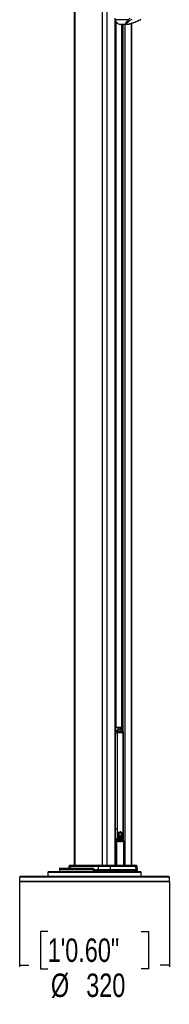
# Model space of a CAD drawing. Header units: millimetres. Extents: x 59675 to 443956, y 27057 to 412240.
# Tile 25 of 67: x 286521 to 302521, y 27057 to 132070. Entities that reach past the tile are written whole.
import ezdxf

# ---------------------------------------------------------------- set-up
doc = ezdxf.new("R2010")
doc.units = ezdxf.units.MM
doc.header["$LTSCALE"] = 50
doc.layers.add('COMPONENT_GEOMETRY', color=7, linetype='Continuous')
doc.styles.add('SLDTEXTSTYLE0', font='TXT', dxfattribs={"width": 0.75})
doc.dimstyles.new('SLDDIMSTYLE3', dxfattribs={"dimtxt": 2500, "dimasz": 165.1, "dimexe": 0, "dimexo": 0.0625, "dimgap": 625, "dimtad": 0, "dimtih": 1, "dimtoh": 1, "dimdec": 1, "dimrnd": 1e-09, "dimzin": 12, "dimdsep": 46, "dimtxsty": 'SLDTEXTSTYLE0', "dimsah": 1, "dimcen": 0.09, "dimadec": 0, "dimazin": 3, "dimtfac": 1, "dimtdec": 1, "dimtofl": 0, "dimtmove": 0, "dimatfit": 3, "dimfxl": 1, "dimfrac": 2, "dimtolj": 1, "dimtzin": 12, "dimarcsym": 0})

# ---------------------------------------------------------------- blocks, each defined once
blk = doc.blocks.new('_D_6')
at = {"layer": 'COMPONENT_GEOMETRY', "color": 7}
for p, q in [((286521, 40121), (286521, 31066)), ((302521, 40121), (302521, 31066)), ((289519, 34825), (288757, 34825)), ((288757, 34825), (288757, 30856)), ((299523, 34825), (300284, 34825)), ((300284, 34825), (300284, 30856)), ((286521, 31224), (287518, 31224)), ((288757, 30856), (289519, 30856)), ((300284, 30856), (299523, 30856)), ((302521, 31224), (301523, 31224))]:
    blk.add_line(p, q, dxfattribs=at)
for points in [[(286521, 31224), (286686, 31199), (286686, 31250)], [(302521, 31224), (302356, 31250), (302356, 31199)]]:
    blk.add_solid(points, dxfattribs=at)
at = {"layer": 'COMPONENT_GEOMETRY', "color": 7, "char_height": 2500, "attachment_point": 1, "style": 'SLDTEXTSTYLE0'}
for s, insert in [('1\'0.60"', (289519, 34079)), ('%%c', (289865, 30338)), ('320', (293635, 30338))]:
    blk.add_mtext(s, dxfattribs=dict(at, insert=insert))

msp = doc.modelspace()

# ---------------------------------------------------------------- linework, layer by layer
at = {"color": 7, "linetype": 'Continuous', "lineweight": 25}
for p, q in [((292355.38, 185584.55), (292355.38, 41884.54)), ((298145.09, 132060.02), (296727.34, 132060.02)), ((296765.62, 41884.54), (296765.62, 131971.88)), ((296765.62, 131817.47), (296859.17, 131821.03)), ((296934.32, 131737.84), (296934.32, 131692.84)), ((296987.36, 131692.84), (296934.32, 131692.84)), ((297234.84, 131586.17), (298024.15, 131586.17)), ((297394.3, 131586.17), (297394.3, 56305.25)), ((298501.79, 132080.26), (298310.5, 131967.04)), ((298500.62, 41884.54), (298500.62, 131688.8)), ((299197.36, 131967.04), (299438.12, 132080.26)), ((296765.62, 56609.55), (296798.74, 56609.55)), ((296769.33, 56011.56), (296941.98, 56011.56)), ((296769.33, 45784.77), (296769.33, 56011.56)), ((297428.26, 56280.26), (296791.87, 56280.26)), ((296798.74, 56609.55), (296798.74, 56609.55)), ((297394.3, 56586.91), (296801.01, 56609.47)), ((296861.27, 56579.19), (296823.64, 56595.2)), ((297428.26, 56280.26), (296834.32, 56585.49)), ((296887.52, 56565.7), (296861.27, 56579.19)), ((296909.16, 56572.05), (296875.16, 56572.05)), ((296941.98, 56011.56), (296941.98, 45784.77)), ((297455.21, 56273.95), (296974.37, 56521.07)), ((297369.04, 56555.44), (297334.15, 56555.44)), ((297586.43, 45784.77), (297586.43, 56011.56)), ((297619.11, 45784.77), (297619.11, 56011.56)), ((296769.33, 45784.77), (296941.98, 45784.77)), ((297126.71, 45122.88), (297044.21, 45168.41)), ((297044.21, 45168.41), (297044.21, 45168.41)), ((297180.45, 45363.01), (297176.92, 45363.01)), ((297183.99, 45363.01), (297180.45, 45363.01)), ((297187.03, 45363.01), (297257.28, 45391.95)), ((297206.89, 45415.72), (297210.43, 45415.72)), ((297234.37, 45391.24), (297237.91, 45391.24)), ((297246, 45345.37), (297249.5, 45345.37)), ((297256.18, 45345.55), (297251.32, 45345.55)), ((297253.76, 45391.95), (297257.28, 45391.95)), ((297283.26, 45435.09), (297279.73, 45435.09)), ((297303.08, 45437.21), (297283.26, 45435.09)), ((297286.8, 45435.09), (297283.26, 45435.09)), ((297306.61, 45437.21), (297286.8, 45435.09)), ((297360.54, 45377.35), (297357.57, 45377.35)), ((297366, 45356.01), (297368.86, 45356.01)), ((297393.61, 45320.17), (297396.03, 45320.17)), ((296847.22, 44527), (296765.62, 44533.14)), ((296876.87, 44477.14), (296810.69, 44477.14)), ((296874.03, 44565.79), (296862.37, 44553.29)), ((297026.91, 45011.97), (297027.22, 45072.47)), ((297148.86, 45065.18), (297026.91, 45011.97)), ((297027.47, 45011.97), (297026.91, 45011.97)), ((297027.22, 45072.47), (297137.54, 45089.03)), ((297027.77, 45072.47), (297027.22, 45072.47)), ((297029.03, 45092.32), (297039.24, 45149.9)), ((297137.54, 45089.03), (297029.03, 45092.32)), ((297029.51, 45092.32), (297029.03, 45092.32)), ((297029.03, 44987.21), (297148.86, 45065.18)), ((297041.58, 44920.48), (297029.03, 44987.21)), ((297029.51, 44987.21), (297029.03, 44987.21)), ((297030.81, 45072.46), (297031.24, 45072.46)), ((297031.24, 45072.46), (297034.77, 45072.46)), ((297039.24, 45149.9), (297126.71, 45122.88)), ((297039.4, 45149.9), (297039.24, 45149.9)), ((297162.15, 45046.23), (297041.58, 44920.48)), ((297041.67, 44920.48), (297041.58, 44920.48)), ((297048.65, 44896.85), (297162.15, 45046.23)), ((297077.68, 44830.05), (297048.65, 44896.85)), ((297090.04, 45087.51), (297093.58, 45087.51)), ((297139.48, 44750.41), (297091.66, 44806.92)), ((297093.58, 45087.51), (297097.12, 45087.51)), ((297097.12, 45087.51), (297100.65, 45087.51)), ((297124.63, 45122.88), (297126.71, 45122.88)), ((297135.25, 45089.03), (297137.54, 45089.03)), ((297146.37, 45065.18), (297148.86, 45065.18)), ((297147.53, 44484.55), (297183.17, 44484.55)), ((297159.45, 45046.23), (297162.15, 45046.23)), ((297222.78, 44701.6), (297159.62, 44733.87)), ((297171.95, 45029), (297174.83, 45029)), ((297190.5, 45014.49), (297193.61, 45014.49)), ((297215.87, 44701.6), (297212.34, 44701.6)), ((297214.41, 44999.33), (297217.75, 44999.33)), ((297219.41, 44701.6), (297215.87, 44701.6)), ((297246, 45011.03), (297249.54, 45011.03)), ((297246, 44999.33), (297249.5, 44999.33)), ((297322.48, 44700.36), (297249.5, 44695.57)), ((297286.8, 45006.58), (297290.31, 45006.58)), ((297319.13, 44700.36), (297322.48, 44700.36)), ((297321.92, 45042.76), (297334.15, 45037.56)), ((297328.99, 45042.76), (297332.26, 45042.76)), ((297418.82, 44761.51), (297347.64, 44709.52)), ((297409.78, 44761.51), (297413.32, 44761.51)), ((297416.85, 44761.51), (297418.82, 44761.51)), ((297490.01, 44884.21), (297440.19, 44787.27)), ((297482.89, 44884.21), (297486.43, 44884.21)), ((297489.96, 44884.21), (297490.01, 44884.21)), ((297498.55, 44924.41), (297495.01, 44924.41)), ((297507.13, 45082.54), (297496.45, 45109.85)), ((297515.22, 45046.23), (297501.74, 44924.41)), ((297502.08, 44924.41), (297501.74, 44924.41)), ((297510.66, 45082.54), (297507.13, 45082.54)), ((297508.96, 45046.23), (297512.5, 45046.23)), ((297514.2, 45082.54), (297513.45, 45082.54)), ((297658.15, 41884.54), (297658.15, 44477.14)), ((289620.91, 41209.55), (289520.91, 41109.55)), ((289520.91, 41109.55), (289520.91, 40709.55)), ((298056.44, 41109.55), (289520.91, 41109.55)), ((289620.91, 41209.55), (297985.73, 41209.55)), ((290775.34, 41536.29), (290770.91, 41409.55)), ((290770.91, 41409.55), (290777.05, 41233.67)), ((294410.1, 41409.55), (290770.91, 41409.55)), ((290825.3, 41584.55), (294366.83, 41584.55)), ((291289.6, 41598.61), (291289.6, 41584.55)), ((291291.77, 41597.05), (291291.77, 41584.55)), ((291414.47, 41597.05), (291414.47, 41584.55)), ((291513.71, 41584.55), (291513.71, 41598.61)), ((291669.36, 41584.55), (291669.36, 41598.61)), ((291727.83, 41597.05), (291727.83, 41584.55)), ((291767.66, 41761.25), (291761.49, 41584.55)), ((291857.32, 41869.9), (291782.28, 41794.86)), ((291892.68, 41884.54), (292042.5, 41884.54)), ((291939.2, 41761.25), (291934.1, 41584.55)), ((294921.51, 41761.25), (291939.2, 41761.25)), ((292013.29, 41869.9), (291951.28, 41794.86)), ((291951.28, 41794.86), (294931.98, 41794.86)), ((294985.7, 41869.9), (292013.29, 41869.9)), ((292042.5, 41884.54), (295011.02, 41884.54)), ((294912.72, 41259.55), (294405.12, 41259.55)), ((294410.1, 41409.55), (294412.09, 41536.29)), ((294912.72, 41409.55), (294410.1, 41409.55)), ((294921.51, 41761.25), (294912.72, 41409.55)), ((296195.18, 41409.55), (294912.72, 41409.55)), ((294912.72, 41259.55), (294912.72, 41409.55)), ((296195.18, 41259.55), (294912.72, 41259.55)), ((296188.23, 41761.25), (294921.51, 41761.25)), ((294931.98, 41794.86), (294985.7, 41869.9)), ((294931.98, 41794.86), (296179.95, 41794.86)), ((296137.43, 41869.9), (294985.7, 41869.9)), ((295011.02, 41884.54), (296117.4, 41884.54)), ((295220.3, 41233.67), (295390.93, 41259.55)), ((295589.11, 41234.55), (295589.11, 41259.55)), ((295654.92, 41234.55), (295654.92, 41259.55)), ((296117.4, 41884.54), (298811.52, 41884.54)), ((296179.95, 41794.86), (296137.43, 41869.9)), ((298840.65, 41869.9), (296137.43, 41869.9)), ((296179.95, 41794.86), (298902.49, 41794.86)), ((296188.23, 41761.25), (296195.18, 41409.55)), ((298914.54, 41761.25), (296188.23, 41761.25)), ((296195.18, 41259.55), (296195.18, 41409.55)), ((298924.66, 41409.55), (296195.18, 41409.55)), ((298924.66, 41259.55), (296195.18, 41259.55)), ((297655.83, 41209.55), (297655.83, 41259.55)), ((297985.73, 41209.55), (299420.91, 41209.55)), ((297998.82, 41256.29), (298002.74, 41253.56)), ((298054.61, 41215.81), (298053.53, 41216.82)), ((299520.91, 41109.55), (298056.44, 41109.55)), ((298068.17, 41209.93), (298171.31, 41209.93)), ((298264.77, 41233.67), (298265.67, 41259.55)), ((298811.52, 41884.54), (298963.32, 41884.54)), ((298902.49, 41794.86), (298840.65, 41869.9)), ((298914.54, 41761.25), (298924.66, 41409.55)), ((298924.66, 41259.55), (298924.66, 41409.55)), ((299100.62, 41409.55), (298924.66, 41409.55)), ((299100.62, 41259.55), (298924.66, 41259.55)), ((299073.73, 41794.86), (298998.68, 41869.9)), ((299100.62, 41409.55), (299088.34, 41761.25)), ((299100.62, 41259.55), (299100.62, 41409.55)), ((299520.91, 41109.55), (299420.91, 41209.55)), ((299520.91, 40709.55), (299520.91, 41109.55)), ((286595.91, 40709.55), (286520.91, 40634.55)), ((286520.91, 40634.55), (286520.91, 40184.55)), ((302520.91, 40634.55), (286520.91, 40634.55)), ((286520.91, 40184.55), (286595.91, 40109.55)), ((286520.91, 40184.55), (302520.91, 40184.55)), ((286595.91, 40709.55), (302445.91, 40709.55)), ((302445.91, 40109.55), (286595.91, 40109.55)), ((302520.91, 40634.55), (302445.91, 40709.55)), ((302445.91, 40109.55), (302520.91, 40184.55)), ((302520.91, 40184.55), (302520.91, 40634.55))]:
    msp.add_line(p, q, dxfattribs=at)
at = {"color": 8, "linetype": 'Continuous', "lineweight": 25}
for p, q in [((292424.85, 185584.55), (292424.85, 41884.54)), ((295342.28, 185584.55), (295342.28, 41884.54)), ((295855.26, 185584.55), (295855.26, 41884.54)), ((296731.03, 41884.54), (296731.03, 132050.46)), ((296836.16, 131852.21), (296765.62, 131849.66)), ((296765.62, 131817.52), (296859.13, 131821.08)), ((296812.94, 131819.27), (296812.94, 56609.02)), ((297404.95, 131586.17), (297404.95, 56299.78)), ((297599.49, 56112.3), (297599.49, 131586.17)), ((297753.83, 131586.17), (297753.83, 41884.54)), ((298430.24, 131666.71), (298430.24, 41884.54)), ((296804.01, 56598.4), (296765.62, 56604.45)), ((296834.32, 56585.49), (296765.62, 56585.49)), ((296765.62, 56293.75), (296791.87, 56280.26)), ((296769.33, 56011.56), (296765.62, 56037.54)), ((296799.47, 56600.36), (297351.83, 56580.43)), ((297394.3, 56586.9), (296800.52, 56609.48)), ((296801.01, 56609.47), (296800.52, 56609.48)), ((297334.15, 56555.44), (296939.35, 56569.69)), ((297334.15, 56336.17), (297334.15, 56555.44)), ((297351.83, 56580.43), (297394.3, 56580.43)), ((297369.04, 56555.44), (297369.04, 56318.24)), ((297394.3, 56555.44), (297369.04, 56555.44)), ((297586.43, 56011.56), (297619.11, 56011.56)), ((296765.62, 45840.52), (296769.33, 45784.77)), ((297619.11, 45784.77), (297586.43, 45784.77)), ((296810.69, 41884.54), (296810.69, 44477.14)), ((296876.87, 44477.14), (296876.87, 41884.54)), ((297544.81, 44498.89), (297595.81, 44523.47)), ((297599.49, 44528.08), (297599.49, 44690.15)), ((297645.37, 41884.54), (297645.37, 44477.14)), ((297645.37, 44477.14), (297658.15, 44477.14)), ((294412.09, 41536.29), (290775.34, 41536.29)), ((290777.05, 41233.67), (295220.3, 41233.67)), ((291939.2, 41761.25), (291767.66, 41761.25)), ((291782.28, 41794.86), (291951.28, 41794.86)), ((292013.29, 41869.9), (291857.32, 41869.9)), ((295381.7, 41234.55), (295589.11, 41234.55)), ((295589.11, 41234.55), (295654.92, 41234.55)), ((296088.92, 41209.55), (296088.92, 41259.55)), ((296230.34, 41259.55), (296230.34, 41209.55)), ((296404.26, 41209.55), (296404.26, 41259.55)), ((296470.22, 41259.55), (296470.22, 41209.55)), ((296815.43, 41209.55), (296815.43, 41259.55)), ((296879.43, 41259.55), (296879.43, 41209.55)), ((297643.04, 41209.55), (297643.04, 41259.55)), ((297655.83, 41234.55), (298030.36, 41234.55)), ((298198.86, 41233.67), (298264.77, 41233.67)), ((298998.68, 41869.9), (298840.65, 41869.9)), ((298902.49, 41794.86), (299073.73, 41794.86)), ((299088.34, 41761.25), (298914.54, 41761.25))]:
    msp.add_line(p, q, dxfattribs=at)
at = {"color": 7, "linetype": 'Continuous', "lineweight": 25, "flags": 128}
for points in [[(296686.84, 132248.67), (296688.96, 132224.05), (296691.94, 132199.6), (296695.77, 132175.4), (296700.45, 132151.49), (296705.96, 132127.95), (296712.29, 132104.81), (296719.42, 132082.15), (296727.34, 132060.02)], [(296727.34, 132060.02), (296750.89, 132003.18), (296777.31, 131948.92), (296806.46, 131897.54), (296838.2, 131849.31), (296872.35, 131804.5), (296908.72, 131763.34), (296947.13, 131726.05), (296987.36, 131692.84)], [(297037.14, 45168.41), (297046.94, 45161.86), (297049.05, 45160.49)], [(297040.68, 45168.41), (297050.47, 45161.86), (297060.35, 45155.55), (297070.3, 45149.48), (297080.32, 45143.66), (297090.42, 45138.09), (297100.58, 45132.76), (297110.8, 45127.69), (297121.09, 45122.88)], [(297040.68, 45168.41), (297050.47, 45161.86), (297060.35, 45155.55), (297070.3, 45149.48), (297080.32, 45143.66), (297090.42, 45138.09), (297100.58, 45132.76), (297110.8, 45127.69), (297121.09, 45122.88)], [(297044.21, 45168.41), (297054.01, 45161.86), (297063.88, 45155.55), (297073.83, 45149.48), (297083.86, 45143.66), (297093.95, 45138.09), (297104.11, 45132.76), (297114.34, 45127.69), (297124.63, 45122.88)], [(297172.25, 45047.55), (297158.48, 45065.83), (297137.47, 45111.96), (297128.15, 45165.22), (297131.53, 45219.88), (297147.23, 45270.05), (297173.58, 45310.33), (297207.73, 45336.37), (297246, 45345.37)], [(297353.26, 45313.78), (297374.83, 45288.2), (297395.77, 45261.61), (297416.08, 45234.03), (297435.71, 45205.5), (297454.65, 45176.05), (297472.88, 45145.72), (297490.38, 45114.54), (297507.13, 45082.54)], [(297356.8, 45313.78), (297378.36, 45288.2), (297399.31, 45261.61), (297419.61, 45234.03), (297439.24, 45205.5), (297458.19, 45176.05), (297476.42, 45145.72), (297493.92, 45114.54), (297510.66, 45082.54)], [(297356.8, 45313.78), (297378.36, 45288.2), (297399.31, 45261.61), (297419.61, 45234.03), (297439.24, 45205.5), (297458.19, 45176.05), (297476.42, 45145.72), (297493.92, 45114.54), (297510.66, 45082.54)], [(297360.33, 45313.78), (297381.9, 45288.2), (297402.85, 45261.61), (297423.15, 45234.03), (297442.78, 45205.5), (297461.72, 45176.05), (297479.95, 45145.72), (297497.45, 45114.54), (297514.2, 45082.54)], [(297460.81, 45189.96), (297452.35, 45206.95), (297436.89, 45236.39), (297420.75, 45265.09), (297403.96, 45293.03), (297386.53, 45320.17)], [(297510.66, 45082.54), (297498.06, 45114.58), (297484.72, 45146.01), (297470.65, 45176.82), (297455.88, 45206.95), (297440.42, 45236.39), (297424.29, 45265.09), (297407.5, 45293.03), (297390.07, 45320.17)], [(297514.2, 45082.54), (297501.59, 45114.58), (297488.25, 45146.01), (297474.19, 45176.82), (297459.42, 45206.95), (297443.96, 45236.39), (297427.83, 45265.09), (297411.03, 45293.03), (297393.61, 45320.17)], [(297032.25, 44491.72), (296987.27, 44475.19), (296973.6, 44470.8)], [(297034.6, 44920.48), (297050.45, 44933.95), (297066.01, 44948.09), (297081.26, 44962.88), (297096.18, 44978.32), (297110.77, 44994.39), (297125.01, 45011.08), (297138.88, 45028.36), (297152.38, 45046.23)], [(297038.14, 44920.48), (297053.99, 44933.95), (297069.54, 44948.09), (297084.79, 44962.88), (297099.72, 44978.32), (297114.3, 44994.39), (297128.54, 45011.08), (297142.42, 45028.36), (297155.92, 45046.23)], [(297122.08, 44996.36), (297114.38, 44984.99), (297100.71, 44965.91), (297086.56, 44947.53), (297071.95, 44929.88), (297056.91, 44912.98), (297041.45, 44896.85)], [(297041.67, 44920.48), (297057.52, 44933.95), (297073.08, 44948.09), (297088.33, 44962.88), (297103.25, 44978.32), (297117.84, 44994.39), (297132.08, 45011.08), (297145.95, 45028.36), (297159.45, 45046.23)], [(297144.75, 45026.82), (297143.77, 45025.18), (297131.1, 45004.76), (297117.92, 44984.99), (297104.24, 44965.91), (297090.09, 44947.53), (297075.49, 44929.88), (297060.44, 44912.98), (297044.98, 44896.85)], [(297144.75, 45026.82), (297143.77, 45025.18), (297131.1, 45004.76), (297117.92, 44984.99), (297104.24, 44965.91), (297090.09, 44947.53), (297075.49, 44929.88), (297060.44, 44912.98), (297044.98, 44896.85)], [(297159.45, 45046.23), (297147.31, 45025.18), (297134.63, 45004.76), (297121.45, 44984.99), (297107.78, 44965.91), (297093.63, 44947.53), (297079.02, 44929.88), (297063.98, 44912.98), (297048.52, 44896.85)], [(297069.66, 44830.05), (297084.2, 44852.14), (297098.05, 44875.11), (297111.16, 44898.94), (297123.51, 44923.55), (297135.08, 44948.91), (297145.84, 44974.98), (297155.79, 45001.69), (297164.88, 45029)], [(297073.19, 44830.05), (297087.74, 44852.14), (297101.58, 44875.11), (297114.69, 44898.94), (297127.04, 44923.55), (297138.61, 44948.91), (297149.38, 44974.98), (297159.32, 45001.69), (297168.42, 45029)], [(297076.73, 44830.05), (297091.28, 44852.14), (297105.12, 44875.11), (297118.23, 44898.94), (297130.58, 44923.55), (297142.15, 44948.91), (297152.92, 44974.98), (297162.86, 45001.69), (297171.95, 45029)], [(297158.8, 44990.44), (297153.02, 44970.04), (297144.03, 44941.3), (297134.2, 44913.12), (297123.54, 44885.54), (297112.08, 44858.61), (297099.83, 44832.39), (297086.82, 44806.92)], [(297158.8, 44990.44), (297153.02, 44970.04), (297144.03, 44941.3), (297134.2, 44913.12), (297123.54, 44885.54), (297112.08, 44858.61), (297099.83, 44832.39), (297086.82, 44806.92)], [(297124.89, 44897.84), (297120.01, 44885.54), (297108.55, 44858.61), (297096.3, 44832.39), (297089.89, 44819.58)], [(297171.95, 45029), (297164.69, 44999.29), (297156.56, 44970.04), (297147.57, 44941.3), (297137.74, 44913.12), (297127.08, 44885.54), (297115.62, 44858.61), (297103.37, 44832.39), (297090.35, 44806.92)], [(297130.08, 44750.41), (297139.49, 44782.18), (297148.13, 44814.37), (297156, 44846.95), (297163.08, 44879.9), (297169.37, 44913.16), (297174.86, 44946.71), (297179.55, 44980.5), (297183.43, 45014.49)], [(297133.62, 44750.41), (297143.02, 44782.18), (297151.66, 44814.37), (297159.53, 44846.95), (297166.62, 44879.9), (297172.91, 44913.16), (297178.4, 44946.71), (297183.09, 44980.5), (297186.96, 45014.49)], [(297137.15, 44750.41), (297146.56, 44782.18), (297155.2, 44814.37), (297163.07, 44846.95), (297170.15, 44879.9), (297176.44, 44913.16), (297181.94, 44946.71), (297186.62, 44980.5), (297190.5, 45014.49)], [(297187.04, 44983.85), (297186.97, 44978.7), (297185.76, 44942.95), (297183.35, 44907.32), (297179.73, 44871.9), (297174.91, 44836.76), (297168.91, 44801.99), (297161.74, 44767.67), (297153.42, 44733.87)], [(297187.04, 44983.85), (297186.97, 44978.7), (297185.76, 44942.95), (297183.35, 44907.32), (297179.73, 44871.9), (297174.91, 44836.76), (297168.91, 44801.99), (297161.74, 44767.67), (297153.42, 44733.87)], [(297190.5, 45014.49), (297190.5, 44978.7), (297189.3, 44942.95), (297186.88, 44907.32), (297183.26, 44871.9), (297178.45, 44836.76), (297172.45, 44801.99), (297165.28, 44767.67), (297156.96, 44733.87)], [(297212.34, 44701.6), (297216.38, 44738.64), (297219.1, 44775.92), (297220.48, 44813.35), (297220.52, 44850.83), (297219.23, 44888.26), (297216.59, 44925.55), (297212.63, 44962.61), (297207.34, 44999.33)], [(297215.87, 44701.6), (297219.92, 44738.64), (297222.64, 44775.92), (297224.02, 44813.35), (297224.06, 44850.83), (297222.76, 44888.26), (297220.13, 44925.55), (297216.16, 44962.61), (297210.88, 44999.33)], [(297214.41, 44999.33), (297223.27, 44962.76), (297230.75, 44925.58), (297236.85, 44887.9), (297241.54, 44849.81), (297244.8, 44811.43), (297246.64, 44772.86), (297247.04, 44734.2), (297246, 44695.57)], [(297219.41, 44701.6), (297223.46, 44738.64), (297226.17, 44775.92), (297227.55, 44813.35), (297227.59, 44850.83), (297226.3, 44888.26), (297223.66, 44925.55), (297219.7, 44962.61), (297214.41, 44999.33)], [(297219.6, 44963.34), (297219.73, 44962.76), (297227.22, 44925.58), (297233.31, 44887.9), (297238, 44849.81), (297241.27, 44811.43), (297243.1, 44772.86), (297243.5, 44734.2), (297242.47, 44695.57)], [(297219.6, 44963.34), (297219.73, 44962.76), (297227.22, 44925.58), (297233.31, 44887.9), (297238, 44849.81), (297241.27, 44811.43), (297243.1, 44772.86), (297243.5, 44734.2), (297242.47, 44695.57)], [(297312.06, 44700.36), (297307.91, 44739.76), (297302.3, 44778.8), (297295.23, 44817.37), (297286.73, 44855.35), (297276.82, 44892.64), (297265.53, 44929.13), (297252.89, 44964.73), (297238.93, 44999.33)], [(297315.6, 44700.36), (297311.45, 44739.76), (297305.83, 44778.8), (297298.77, 44817.37), (297290.26, 44855.35), (297280.35, 44892.64), (297269.06, 44929.13), (297256.42, 44964.73), (297242.47, 44999.33)], [(297246, 44999.33), (297263.08, 44966.82), (297278.89, 44933.03), (297293.37, 44898.08), (297306.48, 44862.06), (297318.18, 44825.08), (297328.44, 44787.26), (297337.23, 44748.7), (297344.52, 44709.52)], [(297319.13, 44700.36), (297314.99, 44739.76), (297309.37, 44778.8), (297302.3, 44817.37), (297293.8, 44855.35), (297283.89, 44892.64), (297272.6, 44929.13), (297259.96, 44964.73), (297246, 44999.33)], [(297257.88, 44970.16), (297259.55, 44966.82), (297275.35, 44933.03), (297289.83, 44898.08), (297302.94, 44862.06), (297314.64, 44825.08), (297324.9, 44787.26), (297333.69, 44748.7), (297340.98, 44709.52)], [(297257.88, 44970.16), (297259.55, 44966.82), (297275.35, 44933.03), (297289.83, 44898.08), (297302.94, 44862.06), (297314.64, 44825.08), (297324.9, 44787.26), (297333.69, 44748.7), (297340.98, 44709.52)], [(297409.78, 44761.51), (297397.67, 44796.07), (297384.29, 44829.69), (297369.68, 44862.27), (297353.88, 44893.73), (297336.94, 44923.96), (297318.9, 44952.9), (297299.81, 44980.46), (297279.73, 45006.58)], [(297413.32, 44761.51), (297401.2, 44796.07), (297387.82, 44829.69), (297373.21, 44862.27), (297357.42, 44893.73), (297340.47, 44923.96), (297322.43, 44952.9), (297303.35, 44980.46), (297283.26, 45006.58)], [(297286.8, 45006.58), (297309.43, 44984.81), (297331.15, 44961.27), (297351.89, 44936.02), (297371.58, 44909.16), (297390.17, 44880.75), (297407.59, 44850.91), (297423.79, 44819.71), (297438.71, 44787.27)], [(297416.85, 44761.51), (297404.74, 44796.07), (297391.36, 44829.69), (297376.75, 44862.27), (297360.95, 44893.73), (297344.01, 44923.96), (297325.97, 44952.9), (297306.88, 44980.46), (297286.8, 45006.58)], [(297296.93, 44993.75), (297305.89, 44984.81), (297327.61, 44961.27), (297348.35, 44936.02), (297368.05, 44909.16), (297386.64, 44880.75), (297404.06, 44850.91), (297420.26, 44819.71), (297435.18, 44787.27)], [(297296.93, 44993.75), (297305.89, 44984.81), (297327.61, 44961.27), (297348.35, 44936.02), (297368.05, 44909.16), (297386.64, 44880.75), (297404.06, 44850.91), (297420.26, 44819.71), (297435.18, 44787.27)], [(297482.89, 44884.21), (297464.91, 44908.01), (297446.25, 44930.75), (297426.95, 44952.38), (297407.03, 44972.88), (297386.53, 44992.19), (297365.49, 45010.29), (297343.94, 45027.16), (297321.92, 45042.76)], [(297325.45, 45042.76), (297348.51, 45032.62), (297371.24, 45021.1), (297393.61, 45008.23), (297415.57, 44994.02), (297437.08, 44978.51), (297458.1, 44961.71), (297478.61, 44943.67), (297498.55, 44924.41)], [(297486.43, 44884.21), (297468.44, 44908.01), (297449.79, 44930.75), (297430.48, 44952.38), (297410.56, 44972.88), (297390.07, 44992.19), (297369.03, 45010.29), (297347.47, 45027.16), (297325.45, 45042.76)], [(297325.45, 45042.76), (297348.51, 45032.62), (297371.24, 45021.1), (297393.61, 45008.23), (297415.57, 44994.02), (297437.08, 44978.51), (297458.1, 44961.71), (297478.61, 44943.67), (297498.55, 44924.41)], [(297328.99, 45042.76), (297352.05, 45032.62), (297374.78, 45021.1), (297397.14, 45008.23), (297419.1, 44994.02), (297440.61, 44978.51), (297461.64, 44961.71), (297482.14, 44943.67), (297502.08, 44924.41)], [(297489.96, 44884.21), (297471.98, 44908.01), (297453.32, 44930.75), (297434.02, 44952.38), (297414.1, 44972.88), (297393.6, 44992.19), (297372.56, 45010.29), (297351.01, 45027.16), (297328.99, 45042.76)], [(294405.12, 41259.55), (294407.61, 41334.73), (294410.1, 41409.55)], [(295580.56, 41209.55), (295582.23, 41210.03), (295583.83, 41211.45), (295585.31, 41213.76), (295586.6, 41216.87), (295587.67, 41220.66), (295588.46, 41224.98), (295588.94, 41229.67), (295589.11, 41234.55)]]:
    msp.add_lwpolyline(points, dxfattribs=at)
at = {"color": 8, "linetype": 'Continuous', "lineweight": 25, "flags": 128}
for points in [[(299222.01, 131971.6), (299211.59, 131968.29), (299197.36, 131967.04)], [(296765.62, 56275.46), (296774.04, 56278), (296791.87, 56280.26)], [(297428.26, 56280.26), (297444.92, 56278), (297455.27, 56273.92)], [(296765.62, 44749.21), (296774.08, 44749.18), (296795.06, 44749.25), (296819.85, 44749.51), (296847.15, 44749.92), (296875.55, 44750.49), (296903.58, 44751.18), (296929.79, 44751.94), (296952.82, 44752.75)], [(296847.22, 44527), (296842.12, 44526.78), (296834.22, 44524.03), (296826.88, 44518.5), (296820.51, 44510.52), (296815.52, 44500.56), (296812.17, 44489.21), (296810.69, 44477.14)], [(296842.32, 44557.58), (296850.33, 44554.64), (296862.37, 44553.29)], [(296876.87, 44477.14), (296878.96, 44486.15), (296879.69, 44494.81), (296879.04, 44502.8), (296877.03, 44509.81), (296873.75, 44515.58), (296869.31, 44519.87), (296867.42, 44521.05)], [(296929.38, 44488.43), (296966.02, 44499.52), (296980.67, 44504.54)], [(297612.43, 44526.96), (297604.8, 44526.59), (297595.81, 44523.47)]]:
    msp.add_lwpolyline(points, dxfattribs=at)
at = {"color": 7, "linetype": 'Continuous', "lineweight": 25}
for centre, radius, start, end in [((297242.03, 132083.08), 496.97, 231.7445325, 269.1712522), ((298318.77, 132175.37), 208.49, 213.5901702, 267.7266873), ((296654.37, 56023.85), 290.94, 35.061431, 61.7977191), ((296731.08, 56385.15), 225.38, 62.7358444, 71.1180278), ((296897.28, 56328.83), 243.51, 30.67014, 87.204146), ((297356.7, 56558.24), 22.72, 102.390751, 187.0821807), ((297346.67, 56558.46), 22.57, 352.3179714, 76.8008974), ((297290.77, 56023.85), 290.94, 35.061431, 61.7977191), ((297372.45, 45083.16), 342.55, 132.4358287, 165.5882831), ((297348.68, 45097.21), 312.68, 121.782796, 166.8374074), ((297235.55, 45594.63), 203.44, 223.1975412, 268.6721162), ((297213.63, 45616.73), 202.8, 232.7160739, 249.3061352), ((297239.09, 45594.63), 203.44, 223.1975412, 268.6721162), ((297250.34, 45611.37), 223.15, 224.3533394, 249.5166103), ((297241.25, 45592.63), 201.07, 223.0515799, 273.5671851), ((297206.36, 45595.18), 179.16, 231.2910951, 296.6778533), ((297353.27, 45045), 361.93, 106.5427397, 118.5216882), ((297356.81, 45045), 361.93, 106.5427397, 118.5216882), ((296843.49, 44477.14), 50, 61.4072458, 85.7244917), ((296844.21, 44712.96), 150.17, 281.4549817, 348.1628272), ((296913.34, 45410.61), 412.77, 285.0322455, 303.190234), ((297023.7, 45410.08), 337.62, 269.4905837, 288.0258092), ((297089.8, 45561), 473.49, 261.8210169, 270.0290018), ((296854.25, 45364.81), 413.37, 294.0095123, 310.7527512), ((297511.95, 45039.76), 488.81, 176.162911, 183.259561), ((296916.87, 45410.61), 412.77, 285.0322455, 303.190234), ((297027.24, 45410.08), 337.62, 269.4905837, 288.0258092), ((297491.95, 45041.96), 468.69, 166.684741, 173.8311389), ((297093.58, 45564.13), 476.63, 261.8462628, 274.5891223), ((297093.34, 45561), 473.49, 261.8210169, 270.0290018), ((296854.02, 45371.03), 420.58, 294.1333966, 311.9117707), ((297489.65, 45037.21), 466.36, 186.1552813, 194.4955912), ((297515.49, 45039.76), 488.81, 176.162911, 183.259561), ((296920.41, 45410.61), 412.77, 285.0322455, 303.190234), ((297030.77, 45410.08), 337.62, 269.4905837, 288.0258092), ((297495.49, 45041.96), 468.69, 166.684741, 173.8311389), ((297097.11, 45564.13), 476.63, 261.8462628, 274.5891223), ((296856.21, 45373.47), 423.36, 294.1644206, 313.2649687), ((297493.18, 45037.21), 466.36, 186.1552813, 194.4955912), ((297190.76, 45501.63), 385.77, 245.7518208, 259.0610283), ((297194.29, 45501.63), 385.77, 245.7518208, 259.0610283), ((297197.83, 45501.63), 385.77, 245.7518208, 259.0610283), ((297421.99, 45016.71), 395.6, 197.6370309, 208.1537635), ((297425.53, 45016.71), 395.6, 197.6370309, 208.1537635), ((297334.36, 44964.29), 293.33, 212.4467334, 226.815063), ((297337.89, 44964.29), 293.33, 212.4467334, 226.815063), ((297280.93, 44897.27), 205.11, 232.8122747, 252.5463312), ((297271.4, 44868.32), 174.61, 261.6346469, 285.8636125), ((297206.44, 45146), 144.9, 302.8588841, 345.2397071), ((297249.33, 44918.31), 229.46, 294.5096731, 316.8934973), ((297282.28, 44701.75), 412.37, 56.6529719, 81.0318767), ((297285.81, 44701.75), 412.37, 56.6529719, 81.0318767), ((297289.35, 44701.75), 412.37, 56.6529719, 81.0318767), ((297143.8, 45003.33), 362.74, 323.4421808, 340.8279201), ((297147.34, 45003.33), 362.74, 323.4421808, 340.8279201), ((297034.73, 45039.24), 477.82, 346.0944056, 0.8380254), ((297038.26, 45039.24), 477.82, 346.0944056, 0.8380254), ((297587.17, 44464.56), 59.54, 12.2007947, 81.6589557), ((297608.15, 44477.14), 50, 0, 85.0845358), ((290825.3, 41534.55), 50, 90, 178), ((290802.04, 41234.55), 25, 182, 270), ((291817.63, 41759.5), 50, 135, 178), ((291892.68, 41834.55), 50, 90, 135), ((291994.63, 41760.3), 55.44, 141.4472737, 179.0269903), ((292043.32, 41846.45), 38.1, 91.2258756, 142.0211792), ((294982.36, 41760.74), 60.84, 145.8944881, 179.5237115), ((295012.47, 41852.83), 31.75, 92.6319469, 147.4735158), ((295184.84, 41228.02), 35.91, 329.0424011, 9.0605876), ((295215.63, 41234.55), 25, 270, 278.5238312), ((295629.92, 41234.55), 25, 270, 0), ((296114.82, 41860), 24.68, 23.6494142, 84.0064806), ((296115.8, 41761.23), 72.42, 0.0118891, 27.6646784), ((298071.16, 41234.55), 25, 228.5513387, 270), ((298071.16, 41221.48), 11.93, 255.4732164, 269.9661348), ((298173.5, 41235.24), 25.4, 265.0510557, 356.4716839), ((298174.32, 41221.61), 12.07, 255.5547348, 269.9667507), ((298174.1, 41234.31), 24.77, 270.5008017, 358.5173612), ((298239.78, 41234.55), 25, 270, 358), ((298810.69, 41846.6), 37.96, 37.8744216, 88.7509615), ((298859.01, 41760.31), 55.53, 0.9613612, 38.4633267), ((298963.32, 41834.55), 50, 45, 90), ((299038.37, 41759.5), 50, 2, 45)]:
    msp.add_arc(centre, radius, start, end, dxfattribs=at)
at = {"color": 8, "linetype": 'Continuous', "lineweight": 25}
for centre, radius, start, end in [((296909.92, 55994.82), 196.93, 95.068982, 137.1147834), ((296804.21, 56537.93), 60.47, 71.2038814, 90.1813231), ((296834.89, 56527.19), 58.3, 63.0987054, 90.5591661), ((297533.75, 56146.44), 44.81, 39.1427602, 96.2016964), ((297453.79, 44647.7), 93.98, 308.2865475, 21.5082395), ((297580.65, 44584.16), 168.64, 80.2168359, 91.3999499), ((295188.85, 41223), 33.21, 336.6288918, 18.7510817), ((298070.46, 41233.78), 23.97, 228.5877409, 264.5136372)]:
    msp.add_arc(centre, radius, start, end, dxfattribs=at)
at = {"color": 7, "linetype": 'Continuous', "lineweight": 25}
for centre, major_axis, ratio, start_param, end_param in [((296746.11, 56609.53), (75, -1.39), 0.018509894, 0.759561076, 0.793456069), ((297063.75, 45661.63), (-165.11, 1171.39), 0.700083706, 3.024226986, 3.043235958)]:
    msp.add_ellipse(centre, major_axis=major_axis, ratio=ratio, start_param=start_param, end_param=end_param, dxfattribs=at)
at = {"color": 8, "linetype": 'Continuous', "lineweight": 25}
for centre, major_axis, ratio, start_param, end_param in [((310404.5, 45812.69), (20679.38, 0), 0.085702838, 3.992181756, 3.995077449), ((297063.75, 45661.63), (-165.11, 1171.39), 0.700083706, 2.699794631, 3.024226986)]:
    msp.add_ellipse(centre, major_axis=major_axis, ratio=ratio, start_param=start_param, end_param=end_param, dxfattribs=at)
for points, knots in [([(298027.25, 131587.11), (298022.59, 131586.78), (297988.86, 131584.44), (297938.27, 131594.72), (297892.63, 131618.81), (297873.86, 131654.91), (297872.06, 131696.43), (297886.37, 131745.89), (297926.62, 131821.91), (298006.77, 131926.56), (298097.87, 132014.46), (298145.09, 132060.02)], [0, 0, 0, 0, 0.012565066, 0.090915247, 0.193301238, 0.274654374, 0.357972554, 0.459933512, 0.561995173, 0.772969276, 1, 1, 1, 1]), ([(296874.03, 44565.79), (296854.75, 44576.73), (296822.82, 44594.85), (296787.39, 44642.8), (296769.15, 44677.44), (296765.69, 44699.91), (296765.62, 44700.39)], [0, 0, 0, 0, 0.385766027, 0.638559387, 0.992229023, 1, 1, 1, 1]), ([(296765.62, 44636.32), (296767.35, 44632.81), (296778.14, 44610.9), (296810.68, 44579.35), (296844.95, 44562.07), (296862.37, 44553.29)], [0, 0, 0, 0, 0.08582256, 0.535408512, 1, 1, 1, 1]), ([(297177.48, 44485.21), (297133.57, 44488.22), (297042.53, 44494.46), (296940.88, 44531.32), (296884.8, 44560.24), (296874.03, 44565.79)], [0, 0, 0, 0, 0.429456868, 0.890480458, 1, 1, 1, 1]), ([(297595.81, 44523.47), (297573.91, 44525.32), (297520.7, 44529.79), (297467.49, 44534.41), (297436.19, 44537.13)], [0, 0, 0, 0, 0.4116778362, 1, 1, 1, 1])]:
    msp.add_open_spline(points, degree=3, knots=knots, dxfattribs=at)
at = {"color": 7, "linetype": 'Continuous', "lineweight": 25}
for points, knots in [([(298310.5, 131967.04), (298259.46, 131931.68), (298162.86, 131864.77), (298048.54, 131768.25), (297990.14, 131698.41), (297973.69, 131652.3), (297977.84, 131624.57), (298004.52, 131604.29), (298060.24, 131596.41), (298136.25, 131601.04), (298246.04, 131620.51), (298369.29, 131652.79), (298492.82, 131690.92), (298637.9, 131740.28), (298812.16, 131805.17), (299010.32, 131885.52), (299135.03, 131939.88), (299197.36, 131967.04)], [0, 0, 0, 0, 0.12004388, 0.227171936, 0.333835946, 0.373922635, 0.413905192, 0.460980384, 0.495718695, 0.53045933, 0.571624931, 0.631694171, 0.677742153, 0.723854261, 0.815671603, 0.907870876, 1, 1, 1, 1]), ([(298027.3, 131587.33), (298038.25, 131587.13), (298072.96, 131586.53), (298136.33, 131594.62), (298217, 131609.08), (298302.1, 131629.36), (298393.7, 131654.82), (298493.35, 131685.85), (298605.11, 131723.57), (298730.09, 131768.78), (298867.75, 131822.03), (299018.1, 131883.6), (299138.17, 131934.22), (299206.62, 131964.89), (299221.94, 131971.75)], [0, 0, 0, 0, 0.029276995, 0.092774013, 0.154214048, 0.21820399, 0.287709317, 0.365063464, 0.451633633, 0.555864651, 0.673587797, 0.803736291, 0.95605214, 1, 1, 1, 1]), ([(298145.09, 132060.02), (298170.01, 132091.04), (298220.19, 132153.49), (298286.99, 132216.8), (298320.62, 132248.67)], [0, 0, 0, 0, 0.496617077, 1, 1, 1, 1]), ([(299221.97, 131971.8), (299251.03, 131984.74), (299326.15, 132018.18), (299408.17, 132057.4), (299459.91, 132083.42), (299470.99, 132089)], [0, 0, 0, 0, 0.331468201, 0.856768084, 1, 1, 1, 1]), ([(296823.14, 56594.09), (296807.89, 56599.65), (296789.3, 56606.44), (296769.23, 56606.83), (296765.62, 56606.9)], [0, 0, 0, 0, 0.819989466, 1, 1, 1, 1]), ([(296801.01, 56609.47), (296800.86, 56609.48), (296800.26, 56609.5), (296799.64, 56609.52), (296799.18, 56609.54)], [0, 0, 0, 0, 0.250055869, 1, 1, 1, 1]), ([(296974.15, 56520.63), (296963.68, 56525.99), (296945.19, 56535.46), (296919.94, 56545.8), (296898.99, 56557.75), (296892.29, 56562.21), (296887.41, 56565.46)], [0, 0, 0, 0, 0.257964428, 0.455723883, 0.603535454, 1, 1, 1, 1]), ([(296892.52, 56190.99), (296895.06, 56187.17), (296910.83, 56163.42), (296935.98, 56106.02), (296939.88, 56044.71), (296941.98, 56011.56)], [0, 0, 0, 0, 0.080964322, 0.502948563, 1, 1, 1, 1]), ([(296892.52, 56190.99), (296953.4, 56182.5), (297075.64, 56165.46), (297260.18, 56157.64), (297411.1, 56169.73), (297500.01, 56185.77), (297528.91, 56190.99)], [0, 0, 0, 0, 0.261251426, 0.524517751, 0.845439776, 1, 1, 1, 1]), ([(297586.43, 56011.56), (297555.71, 56009.71), (297455.56, 56003.66), (297244.38, 55997.23), (297055.77, 56006.17), (296941.98, 56011.56)], [0, 0, 0, 0, 0.149319, 0.486813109, 1, 1, 1, 1]), ([(297568.39, 56174.88), (297559.19, 56186.6), (297534.52, 56218.04), (297495.77, 56251.21), (297464.93, 56268.5), (297455.21, 56273.95)], [0, 0, 0, 0, 0.2892496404, 0.7759661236, 1, 1, 1, 1]), ([(297586.43, 56011.56), (297583.18, 56044.71), (297577.15, 56106.02), (297548.98, 56163.42), (297531.7, 56187.17), (297528.91, 56190.99)], [0, 0, 0, 0, 0.497051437, 0.919035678, 1, 1, 1, 1]), ([(297618.51, 56011.54), (297618.67, 56016.16), (297619.52, 56042.04), (297610.39, 56089.64), (297592.6, 56140.6), (297573.32, 56165.68), (297567.14, 56173.73)], [0, 0, 0, 0, 0.078721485, 0.441038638, 0.820782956, 1, 1, 1, 1]), ([(296941.98, 45784.77), (296942.22, 45657.39), (296942.88, 45313.34), (296948.98, 44969.37), (296952.82, 44752.75)], [0, 0, 0, 0, 0.370216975, 1, 1, 1, 1]), ([(297044.21, 45168.41), (297057.35, 45203.03), (297083.62, 45272.27), (297138.93, 45333.63), (297175.69, 45356.08), (297187.03, 45363.01)], [0, 0, 0, 0, 0.408818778, 0.817627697, 1, 1, 1, 1]), ([(297095.72, 45455.37), (297121.3, 45440.85), (297172.47, 45411.83), (297241.23, 45414.25), (297278.61, 45430.12), (297290.31, 45435.09)], [0, 0, 0, 0, 0.407311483, 0.814629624, 1, 1, 1, 1]), ([(297257.28, 45391.95), (297228.67, 45392.91), (297171.39, 45394.83), (297120.96, 45435.17), (297095.72, 45455.37)], [0, 0, 0, 0, 0.499466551, 1, 1, 1, 1]), ([(297249.5, 45345.37), (297236.15, 45343.52), (297209.44, 45339.82), (297173.64, 45311.01), (297146.31, 45268.58), (297130.63, 45215.59), (297128.46, 45158.49), (297140.04, 45103.58), (297164.01, 45057.1), (297197.57, 45024.26), (297236.8, 45008.78), (297277.3, 45012.37), (297314.25, 45034.76), (297341.55, 45069.2), (297352.23, 45097.4), (297356.65, 45109.08)], [0, 0, 0, 0, 0.078696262, 0.157391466, 0.236090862, 0.314800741, 0.393498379, 0.472179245, 0.550866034, 0.629572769, 0.70827875, 0.786975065, 0.86566359, 0.944356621, 1, 1, 1, 1]), ([(297242.47, 45345.37), (297256.99, 45344.2), (297283.81, 45342.03), (297314.28, 45321.58), (297336.63, 45320.35), (297349.24, 45319.39), (297354.78, 45315.28), (297356.8, 45313.78)], [0, 0, 0, 0, 0.369932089, 0.682978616, 0.841030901, 0.942253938, 1, 1, 1, 1]), ([(297242.47, 45345.37), (297263.96, 45340.42), (297294.89, 45333.3), (297328.92, 45319.78), (297346.33, 45320.36), (297353.32, 45315.97), (297356.8, 45313.78)], [0, 0, 0, 0, 0.559887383, 0.805796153, 0.903560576, 1, 1, 1, 1]), ([(297246, 45345.37), (297267.49, 45340.42), (297298.42, 45333.3), (297332.46, 45319.78), (297349.87, 45320.36), (297356.86, 45315.97), (297360.33, 45313.78)], [0, 0, 0, 0, 0.559887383, 0.805796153, 0.903560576, 1, 1, 1, 1]), ([(297363.26, 45313.78), (297360.57, 45315.63), (297352.54, 45321.11), (297333.39, 45319.1), (297308.88, 45330.39), (297280.26, 45343.84), (297259.85, 45344.85), (297249.5, 45345.37)], [0, 0, 0, 0, 0.076678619, 0.228328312, 0.480719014, 0.736717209, 1, 1, 1, 1]), ([(297302.93, 45438.2), (297298.79, 45438.6), (297292.06, 45439.24), (297285.7, 45436.24), (297283.26, 45435.09)], [0, 0, 0, 0, 0.616449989, 1, 1, 1, 1]), ([(297290.31, 45435.09), (297300.99, 45437.87), (297320.81, 45443.04), (297350.35, 45434.53), (297373.89, 45412.95), (297390.48, 45382.02), (297398.44, 45349.33), (297396.71, 45328.46), (297396.03, 45320.17)], [0, 0, 0, 0, 0.203304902, 0.377231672, 0.557378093, 0.722911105, 0.89006627, 1, 1, 1, 1]), ([(297299.03, 45330.19), (297304.94, 45327.13), (297316.7, 45321.05), (297333.1, 45320.38), (297345.71, 45319.39), (297351.25, 45315.28), (297353.26, 45313.78)], [0, 0, 0, 0, 0.335503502, 0.666790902, 0.878960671, 1, 1, 1, 1]), ([(297386.53, 45320.17), (297387.25, 45329.66), (297388.68, 45348.58), (297380.21, 45385.18), (297358.52, 45421.99), (297328.08, 45441.85), (297310.3, 45438.68), (297305.71, 45437.87)], [0, 0, 0, 0, 0.150486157, 0.300332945, 0.598759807, 0.896405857, 1, 1, 1, 1]), ([(297390.07, 45320.17), (297390.79, 45329.7), (297392.22, 45348.71), (297385.46, 45377.51), (297372.74, 45405.08), (297352.7, 45427.57), (297331.96, 45439.74), (297319.12, 45438.71), (297315.31, 45438.41)], [0, 0, 0, 0, 0.15776442, 0.314732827, 0.493181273, 0.698976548, 0.910715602, 1, 1, 1, 1]), ([(297393.61, 45320.17), (297394.32, 45329.66), (297395.75, 45348.58), (297387.28, 45385.22), (297365.58, 45421.67), (297337.19, 45441.3), (297321.48, 45438.92), (297318.95, 45438.54)], [0, 0, 0, 0, 0.157856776, 0.314978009, 0.627955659, 0.940114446, 1, 1, 1, 1]), ([(297355.02, 45373.64), (297355.27, 45374.18), (297355.76, 45375.26), (297357.14, 45376.55), (297359.43, 45377.49), (297363.25, 45377.26), (297367.98, 45374.89), (297371.82, 45370.88), (297373.95, 45366.79), (297374.74, 45363.92), (297374.82, 45361.41), (297374.36, 45359.44), (297373.4, 45357.82), (297371.82, 45356.52), (297369.13, 45355.77), (297364.95, 45356.48), (297360.37, 45359.36), (297356.93, 45363.5), (297355.19, 45367.25), (297354.59, 45370), (297354.6, 45372.14), (297354.9, 45373.21), (297355.02, 45373.64)], [0, 0, 0, 0, 0.024510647, 0.048921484, 0.088783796, 0.153527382, 0.255542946, 0.360877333, 0.409326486, 0.450082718, 0.477088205, 0.504248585, 0.527625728, 0.55765583, 0.602390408, 0.676255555, 0.785510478, 0.872919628, 0.919923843, 0.956211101, 0.982234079, 1, 1, 1, 1]), ([(297513.45, 45082.54), (297491.53, 45124.37), (297447.29, 45208.8), (297391.44, 45278.58), (297363.26, 45313.78)], [0, 0, 0, 0, 0.495442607, 1, 1, 1, 1]), ([(297396.03, 45320.17), (297418.22, 45283.69), (297463.01, 45210.1), (297496.54, 45125.3), (297513.45, 45082.54)], [0, 0, 0, 0, 0.495691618, 1, 1, 1, 1]), ([(297576.53, 44752.75), (297580.04, 44969.37), (297585.62, 45313.34), (297586.22, 45657.39), (297586.43, 45784.77)], [0, 0, 0, 0, 0.629783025, 1, 1, 1, 1]), ([(297608.96, 44750.35), (297610.3, 44819.42), (297616.39, 45131.16), (297620.3, 45476.04), (297618.71, 45751.79), (297618.52, 45784.77)], [0, 0, 0, 0, 0.2003727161, 0.9043584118, 1, 1, 1, 1]), ([(296765.62, 44625.1), (296774.77, 44613.17), (296795.11, 44586.66), (296823.23, 44564.8), (296841.16, 44558.56), (296842.62, 44558.06)], [0, 0, 0, 0, 0.429245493, 0.953610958, 1, 1, 1, 1]), ([(296842.43, 44557.53), (296860.59, 44549.17), (296911.56, 44525.73), (296997.66, 44500.18), (297076.23, 44485.31), (297120.25, 44486.24), (297130.31, 44486.45)], [0, 0, 0, 0, 0.194921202, 0.5470571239, 0.8965194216, 1, 1, 1, 1]), ([(296857.68, 44523.47), (296907.22, 44499.77), (297010.08, 44450.55), (297172.32, 44418.2), (297327.41, 44422.54), (297453.11, 44451.02), (297519.56, 44485.71), (297544.81, 44498.89)], [0, 0, 0, 0, 0.214381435, 0.445080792, 0.682505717, 0.879393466, 1, 1, 1, 1]), ([(297645.37, 44477.14), (297602.53, 44454.34), (297515.95, 44408.28), (297368.25, 44372.49), (297205.73, 44368.07), (297036.94, 44400.81), (296928.38, 44452.58), (296876.87, 44477.14)], [0, 0, 0, 0, 0.182245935, 0.368239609, 0.581849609, 0.801620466, 1, 1, 1, 1]), ([(296952.82, 44752.75), (296953.33, 44746.31), (296954.52, 44731.32), (296961.99, 44712.09), (296974.17, 44693.7), (296984.74, 44686.53), (296991.18, 44682.16)], [0, 0, 0, 0, 0.2084511, 0.48516537, 0.686410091, 1, 1, 1, 1]), ([(296991.18, 44682.16), (297000.97, 44677.19), (297050.84, 44651.84), (297144.7, 44619.48), (297275.5, 44604.43), (297411.07, 44620.08), (297497.34, 44661.23), (297541.22, 44682.16)], [0, 0, 0, 0, 0.053725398, 0.273887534, 0.500205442, 0.745778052, 1, 1, 1, 1]), ([(297174.83, 45029), (297162.13, 44993.41), (297136.3, 44921.1), (297097.42, 44860.72), (297077.68, 44830.05)], [0, 0, 0, 0, 0.492136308, 1, 1, 1, 1]), ([(297091.66, 44806.92), (297108.7, 44841.01), (297143.28, 44910.16), (297164.22, 44989.01), (297174.83, 45029)], [0, 0, 0, 0, 0.492953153, 1, 1, 1, 1]), ([(297193.61, 45014.49), (297187.88, 44969.61), (297176.33, 44879.03), (297151.83, 44793.55), (297139.48, 44750.41)], [0, 0, 0, 0, 0.495407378, 1, 1, 1, 1]), ([(297159.62, 44733.87), (297169.96, 44778.64), (297191.02, 44869.86), (297192.74, 44965.69), (297193.61, 45014.49)], [0, 0, 0, 0, 0.490758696, 1, 1, 1, 1]), ([(297176.89, 44486.04), (297202.91, 44486.11), (297262.55, 44486.26), (297353.72, 44505.63), (297440.12, 44534.47), (297490.66, 44563.55), (297511.33, 44575.44)], [0, 0, 0, 0, 0.222484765, 0.510033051, 0.799632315, 1, 1, 1, 1]), ([(297217.75, 44999.33), (297222.9, 44958.87), (297233.36, 44876.77), (297231.17, 44776.08), (297224.62, 44717.99), (297222.78, 44701.6)], [0, 0, 0, 0, 0.410923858, 0.833759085, 1, 1, 1, 1]), ([(297249.5, 44695.57), (297249.94, 44736.37), (297250.82, 44819.15), (297236.8, 44921.18), (297222.44, 44980.08), (297217.75, 44999.33)], [0, 0, 0, 0, 0.395479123, 0.802409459, 1, 1, 1, 1]), ([(297249.5, 44999.33), (297263.55, 44962.62), (297292.06, 44888.12), (297313.54, 44785.49), (297320.24, 44721.72), (297322.48, 44700.36)], [0, 0, 0, 0, 0.3925526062, 0.7964907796, 1, 1, 1, 1]), ([(297347.64, 44709.52), (297339.69, 44749.13), (297323.55, 44829.5), (297287.87, 44925.87), (297259.79, 44979.64), (297249.5, 44999.33)], [0, 0, 0, 0, 0.381139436, 0.773300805, 1, 1, 1, 1]), ([(297290.31, 45006.58), (297310.97, 44978.31), (297352.88, 44920.95), (297393.5, 44835.24), (297412.6, 44779.61), (297418.82, 44761.51)], [0, 0, 0, 0, 0.395935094, 0.803356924, 1, 1, 1, 1]), ([(297440.19, 44787.27), (297425.46, 44818.55), (297395.59, 44882.02), (297343.47, 44954.37), (297305.63, 44991.53), (297290.31, 45006.58)], [0, 0, 0, 0, 0.366421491, 0.743470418, 1, 1, 1, 1]), ([(297332.26, 45042.76), (297360.66, 45021.34), (297418.26, 44977.93), (297465.88, 44915.73), (297490.01, 44884.21)], [0, 0, 0, 0, 0.493182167, 1, 1, 1, 1]), ([(297501.74, 44924.41), (297475.91, 44949.01), (297423.47, 44998.93), (297362.96, 45028.01), (297332.26, 45042.76)], [0, 0, 0, 0, 0.492711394, 1, 1, 1, 1]), ([(297356.65, 45109.08), (297383.83, 45103.34), (297438.92, 45091.71), (297489.56, 45061.52), (297515.22, 45046.23)], [0, 0, 0, 0, 0.493447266, 1, 1, 1, 1]), ([(297612.43, 44526.96), (297587.05, 44529.14), (297532.25, 44533.86), (297477.45, 44538.74), (297448.02, 44541.36)], [0, 0, 0, 0, 0.463055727, 1, 1, 1, 1]), ([(297511.55, 44574.59), (297523.43, 44582.23), (297549.09, 44598.73), (297578.87, 44637), (297600.19, 44684.44), (297609.68, 44724.07), (297608.6, 44746.51), (297608.41, 44750.42)], [0, 0, 0, 0, 0.203743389, 0.44016848, 0.685436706, 0.945105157, 1, 1, 1, 1]), ([(297541.22, 44682.16), (297542.58, 44682.99), (297549.59, 44687.26), (297561.08, 44698.94), (297570.13, 44717), (297575.27, 44735.36), (297576.05, 44746.11), (297576.53, 44752.75)], [0, 0, 0, 0, 0.070163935, 0.361577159, 0.652277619, 0.785295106, 1, 1, 1, 1]), ([(294366.83, 41584.55), (294374.04, 41583.61), (294386.14, 41582.02), (294400.13, 41570.84), (294408.04, 41558.54), (294411.71, 41546.69), (294411.98, 41539.29), (294412.09, 41536.29)], [0, 0, 0, 0, 0.345770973, 0.58086478, 0.758756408, 0.902480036, 1, 1, 1, 1]), ([(295501.52, 41253.63), (295459.32, 41246.95), (295365.75, 41232.15), (295270.86, 41217.8), (295218.77, 41209.93)], [0, 0, 0, 0, 0.4509857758, 1, 1, 1, 1]), ([(298008.25, 41253.63), (298020.81, 41245.46), (298043.57, 41230.65), (298060.56, 41216.34), (298068.17, 41209.93)], [0, 0, 0, 0, 0.551952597, 1, 1, 1, 1]), ([(298017.09, 41243.55), (298026.85, 41237.23), (298041.79, 41227.56), (298050.1, 41219.09), (298052.98, 41216.16)], [0, 0, 0, 0, 0.653617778, 1, 1, 1, 1]), ([(298171.31, 41209.93), (298161.08, 41217.82), (298142.48, 41232.16), (298118.4, 41246.97), (298107.58, 41253.63)], [0, 0, 0, 0, 0.550315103, 1, 1, 1, 1]), ([(298163.2, 41259.55), (298164.24, 41258.86), (298177.38, 41250.11), (298188.56, 41241.56), (298198.86, 41233.67)], [0, 0, 0, 0, 0.078406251, 1, 1, 1, 1])]:
    msp.add_open_spline(points, degree=3, knots=knots, dxfattribs=at)

# ---------------------------------------------------------------- dimensions: what is measured, and where the dimension line sits
at = {"layer": 'COMPONENT_GEOMETRY', "color": 7}
dim = msp.add_linear_dim(base=(286520.91, 31224.32), p1=(302520.91, 40184.55), p2=(286520.91, 40184.55), text='%%c<>', dimstyle='SLDDIMSTYLE3', dxfattribs=at)
dim.commit()
dim.dimension.update_dxf_attribs({"geometry": '_D_6', "text_midpoint": (294520.91, 31224.32), "dimtype": 160})

doc.saveas('drawing.dxf')
